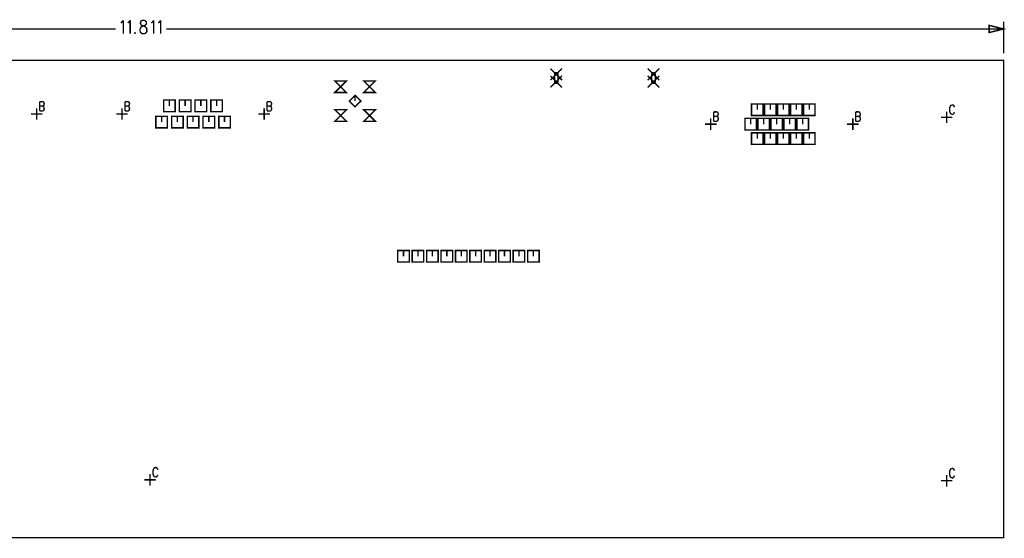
# Model space of a CAD drawing. Extents: x 7.3 to 19.8, y 4.7 to 11.6.
# Tile 14 of 14: x 13 to 19.8, y 8 to 11.6. Entities that reach past the tile are written whole.
import ezdxf

# ---------------------------------------------------------------- set-up
doc = ezdxf.new("R2010")
doc.units = 0
doc.layers.add('DD_PHO', color=6, linetype='CONTINUOUS')

msp = doc.modelspace()

# ---------------------------------------------------------------- linework, layer by layer
at = {"layer": 'DD_PHO'}
for points, const_width in [([(8, 11.525), (13.66243, 11.525)], 0.01), ([(13.69743, 11.56687), (13.70424, 11.57125)], 0.01), ([(13.70424, 11.57125), (13.71447, 11.58437)], 0.01), ([(13.71447, 11.58437), (13.71447, 11.4925)], 0.01), ([(13.74515, 11.56687), (13.75197, 11.57125)], 0.01), ([(13.75197, 11.57125), (13.7622, 11.58437)], 0.01), ([(13.7622, 11.58437), (13.7622, 11.4925)], 0.01), ([(13.83038, 11.52312), (13.83379, 11.53187)], 0.01), ([(13.83038, 11.51), (13.83038, 11.52312)], 0.01), ([(13.84743, 11.58437), (13.8372, 11.58), (13.83379, 11.57125)], 0.01), ([(13.83379, 11.57125), (13.83379, 11.5625)], 0.01), ([(13.83379, 11.5625), (13.8372, 11.55375), (13.84402, 11.54937)], 0.01), ([(13.83379, 11.53187), (13.84061, 11.54062)], 0.01), ([(13.84061, 11.54062), (13.85084, 11.545), (13.86447, 11.54937)], 0.01), ([(13.84402, 11.54937), (13.85765, 11.545)], 0.01), ([(13.86106, 11.58437), (13.84743, 11.58437)], 0.01), ([(13.85765, 11.545), (13.86788, 11.54062)], 0.01), ([(13.87129, 11.58), (13.86106, 11.58437)], 0.01), ([(13.86447, 11.54937), (13.87129, 11.55375)], 0.01), ([(13.86788, 11.54062), (13.8747, 11.53187)], 0.01), ([(13.87129, 11.55375), (13.8747, 11.5625), (13.8747, 11.57125), (13.87129, 11.58)], 0.01), ([(13.87811, 11.52312), (13.87811, 11.51), (13.8747, 11.50125), (13.87129, 11.49687)], 0.01), ([(13.8747, 11.53187), (13.87811, 11.52312)], 0.01), ([(13.90879, 11.56687), (13.91561, 11.57125), (13.92584, 11.58437)], 0.01), ([(13.92584, 11.58437), (13.92584, 11.4925)], 0.01), ([(13.95652, 11.56687), (13.96334, 11.57125), (13.97356, 11.58437)], 0.01), ([(13.97356, 11.58437), (13.97356, 11.4925)], 0.01), ([(19.811, 11.525), (14.0122, 11.525)], 0.01), ([(19.811, 11.525), (19.711, 11.5), (19.711, 11.55), (19.811, 11.525)], 0.01), ([(19.811, 11.355), (19.811, 11.575)], 0.01), ([(13.79629, 11.50125), (13.79288, 11.49687)], 0.01), ([(13.79288, 11.49687), (13.79629, 11.4925)], 0.01), ([(13.7997, 11.49687), (13.79629, 11.50125)], 0.01), ([(13.79629, 11.4925), (13.7997, 11.49687)], 0.01), ([(13.83379, 11.50125), (13.83038, 11.51)], 0.01), ([(13.8372, 11.49687), (13.83379, 11.50125)], 0.01), ([(13.86106, 11.4925), (13.84743, 11.4925), (13.8372, 11.49687)], 0.01), ([(13.87129, 11.49687), (13.86106, 11.4925)], 0.01), ([(8, 8), (19.811, 8), (19.811, 11.307), (8, 11.307), (8, 8)], 0.01), ([(16.67338, 11.17073), (16.75338, 11.25073)], 0.01), ([(16.67338, 11.25073), (16.75338, 11.17073)], 0.01), ([(17.34661, 11.17073), (17.42661, 11.25073)], 0.01), ([(17.34661, 11.25073), (17.42661, 11.17073)], 0.01), ([(19.811, 11.305), (19.81102, 11.305)], 0.001), ([(16.67338, 11.11973), (16.75338, 11.19973)], 0.01), ([(16.67338, 11.19973), (16.75338, 11.11973)], 0.01), ([(16.70138, 11.21073), (16.70138, 11.15973)], 0.01), ([(16.72538, 11.15973), (16.72538, 11.21073)], 0.01), ([(17.34661, 11.11973), (17.42661, 11.19973)], 0.01), ([(17.34661, 11.19973), (17.42661, 11.11973)], 0.01), ([(17.37461, 11.21073), (17.37461, 11.15973)], 0.01), ([(17.39861, 11.15973), (17.39861, 11.21073)], 0.01), ([(15.18, 11.085), (15.26, 11.085), (15.18, 11.165), (15.26, 11.165), (15.18, 11.085)], 0.01), ([(15.38, 11.085), (15.46, 11.085), (15.38, 11.165), (15.46, 11.165), (15.38, 11.085)], 0.01), ([(15.32, 10.985), (15.36, 11.025), (15.32, 11.065), (15.28, 11.025), (15.32, 10.985)], 0.01), ([(15.32, 11.025), (15.32, 11.065)], 0.01), ([(13.115, 10.896), (13.115, 10.976)], 0.01), ([(13.135, 11.02162), (13.135, 10.956)], 0.01), ([(13.135, 11.02162), (13.15545, 11.02162)], 0.01), ([(13.135, 10.99037), (13.15545, 10.99037)], 0.01), ([(13.15545, 11.02162), (13.16227, 11.0185), (13.16454, 11.01537)], 0.01), ([(13.16454, 10.99662), (13.16227, 10.9935), (13.15545, 10.99037)], 0.01), ([(13.15545, 10.99037), (13.16227, 10.98725), (13.16454, 10.98412)], 0.01), ([(13.16454, 11.01537), (13.16681, 11.00912)], 0.01), ([(13.16681, 11.00287), (13.16454, 10.99662)], 0.01), ([(13.16454, 10.98412), (13.16681, 10.97787)], 0.01), ([(13.16681, 11.00912), (13.16681, 11.00287)], 0.01), ([(13.16681, 10.97787), (13.16681, 10.9685)], 0.01), ([(13.706, 10.896), (13.706, 10.976)], 0.01), ([(13.726, 11.02162), (13.726, 10.956)], 0.01), ([(13.726, 11.02162), (13.74645, 11.02162)], 0.01), ([(13.726, 10.99037), (13.74645, 10.99037)], 0.01), ([(13.74645, 11.02162), (13.75327, 11.0185), (13.75554, 11.01537)], 0.01), ([(13.75554, 10.99662), (13.75327, 10.9935), (13.74645, 10.99037)], 0.01), ([(13.74645, 10.99037), (13.75327, 10.98725), (13.75554, 10.98412)], 0.01), ([(13.75554, 11.01537), (13.75781, 11.00912)], 0.01), ([(13.75781, 11.00287), (13.75554, 10.99662)], 0.01), ([(13.75554, 10.98412), (13.75781, 10.97787)], 0.01), ([(13.75781, 11.00912), (13.75781, 11.00287)], 0.01), ([(13.75781, 10.97787), (13.75781, 10.9685)], 0.01), ([(13.994, 10.952), (14.074, 10.952), (14.074, 11.032), (13.994, 11.032), (13.994, 10.952)], 0.01), ([(14.034, 10.992), (14.034, 11.032)], 0.01), ([(14.103, 10.952), (14.183, 10.952), (14.183, 11.032), (14.103, 11.032), (14.103, 10.952)], 0.01), ([(14.143, 10.992), (14.143, 11.032)], 0.01), ([(14.212, 10.952), (14.292, 10.952), (14.292, 11.032), (14.212, 11.032), (14.212, 10.952)], 0.01), ([(14.252, 10.992), (14.252, 11.032)], 0.01), ([(14.321, 10.952), (14.401, 10.952), (14.401, 11.032), (14.321, 11.032), (14.321, 10.952)], 0.01), ([(14.361, 10.992), (14.361, 11.032)], 0.01), ([(14.69, 10.896), (14.69, 10.976)], 0.01), ([(14.71, 11.02162), (14.71, 10.956)], 0.01), ([(14.71, 11.02162), (14.73045, 11.02162)], 0.01), ([(14.71, 10.99037), (14.73045, 10.99037)], 0.01), ([(14.73045, 11.02162), (14.73727, 11.0185), (14.73954, 11.01537)], 0.01), ([(14.73954, 10.99662), (14.73727, 10.9935), (14.73045, 10.99037)], 0.01), ([(14.73045, 10.99037), (14.73727, 10.98725), (14.73954, 10.98412)], 0.01), ([(14.73954, 11.01537), (14.74181, 11.00912)], 0.01), ([(14.74181, 11.00287), (14.73954, 10.99662)], 0.01), ([(14.73954, 10.98412), (14.74181, 10.97787)], 0.01), ([(14.74181, 11.00912), (14.74181, 11.00287)], 0.01), ([(14.74181, 10.97787), (14.74181, 10.9685)], 0.01), ([(18.065, 10.925), (18.145, 10.925), (18.145, 11.005), (18.065, 11.005), (18.065, 10.925)], 0.01), ([(18.105, 10.965), (18.105, 11.005)], 0.01), ([(18.155, 10.925), (18.235, 10.925), (18.235, 11.005), (18.155, 11.005), (18.155, 10.925)], 0.01), ([(18.195, 10.965), (18.195, 11.005)], 0.01), ([(18.245, 10.925), (18.325, 10.925), (18.325, 11.005), (18.245, 11.005), (18.245, 10.925)], 0.01), ([(18.285, 10.965), (18.285, 11.005)], 0.01), ([(18.335, 10.925), (18.415, 10.925), (18.415, 11.005), (18.335, 11.005), (18.335, 10.925)], 0.01), ([(18.375, 10.965), (18.375, 11.005)], 0.01), ([(18.425, 10.925), (18.505, 10.925), (18.505, 11.005), (18.425, 11.005), (18.425, 10.925)], 0.01), ([(18.465, 10.965), (18.465, 11.005)], 0.01), ([(19.44154, 10.98925), (19.43927, 10.983), (19.437, 10.97362)], 0.01), ([(19.437, 10.97362), (19.437, 10.958), (19.43927, 10.94862)], 0.01), ([(19.45063, 10.99862), (19.44609, 10.9955), (19.44154, 10.98925)], 0.01), ([(19.45972, 10.99862), (19.45063, 10.99862)], 0.01), ([(19.46881, 10.98925), (19.46427, 10.9955), (19.45972, 10.99862)], 0.01), ([(19.47109, 10.983), (19.46881, 10.98925)], 0.01), ([(13.075, 10.936), (13.155, 10.936)], 0.01), ([(13.16227, 10.95912), (13.15545, 10.956), (13.135, 10.956)], 0.01), ([(13.16454, 10.96225), (13.16227, 10.95912)], 0.01), ([(13.16681, 10.9685), (13.16454, 10.96225)], 0.01), ([(13.666, 10.936), (13.746, 10.936)], 0.01), ([(13.75327, 10.95912), (13.74645, 10.956), (13.726, 10.956)], 0.01), ([(13.75554, 10.96225), (13.75327, 10.95912)], 0.01), ([(13.75781, 10.9685), (13.75554, 10.96225)], 0.01), ([(13.94, 10.84), (14.02, 10.84), (14.02, 10.92), (13.94, 10.92), (13.94, 10.84)], 0.01), ([(13.98, 10.88), (13.98, 10.92)], 0.01), ([(14.049, 10.84), (14.129, 10.84), (14.129, 10.92), (14.049, 10.92), (14.049, 10.84)], 0.01), ([(14.089, 10.88), (14.089, 10.92)], 0.01), ([(14.158, 10.84), (14.238, 10.84), (14.238, 10.92), (14.158, 10.92), (14.158, 10.84)], 0.01), ([(14.198, 10.88), (14.198, 10.92)], 0.01), ([(14.267, 10.84), (14.347, 10.84), (14.347, 10.92), (14.267, 10.92), (14.267, 10.84)], 0.01), ([(14.307, 10.88), (14.307, 10.92)], 0.01), ([(14.376, 10.84), (14.456, 10.84), (14.456, 10.92), (14.376, 10.92), (14.376, 10.84)], 0.01), ([(14.416, 10.88), (14.416, 10.92)], 0.01), ([(14.65, 10.936), (14.73, 10.936)], 0.01), ([(14.73727, 10.95912), (14.73045, 10.956), (14.71, 10.956)], 0.01), ([(14.73954, 10.96225), (14.73727, 10.95912)], 0.01), ([(14.74181, 10.9685), (14.73954, 10.96225)], 0.01), ([(15.18, 10.885), (15.26, 10.885), (15.18, 10.965), (15.26, 10.965), (15.18, 10.885)], 0.01), ([(15.38, 10.885), (15.46, 10.885), (15.38, 10.965), (15.46, 10.965), (15.38, 10.885)], 0.01), ([(17.783, 10.825), (17.783, 10.905)], 0.01), ([(17.803, 10.95062), (17.803, 10.885)], 0.01), ([(17.803, 10.95062), (17.82345, 10.95062)], 0.01), ([(17.803, 10.91937), (17.82345, 10.91937)], 0.01), ([(17.82345, 10.95062), (17.83027, 10.9475), (17.83254, 10.94437)], 0.01), ([(17.83254, 10.92562), (17.83027, 10.9225), (17.82345, 10.91937)], 0.01), ([(17.82345, 10.91937), (17.83027, 10.91625), (17.83254, 10.91312)], 0.01), ([(17.83254, 10.94437), (17.83481, 10.93812)], 0.01), ([(17.83481, 10.93187), (17.83254, 10.92562)], 0.01), ([(17.83254, 10.91312), (17.83481, 10.90687)], 0.01), ([(17.83481, 10.93812), (17.83481, 10.93187)], 0.01), ([(17.83481, 10.90687), (17.83481, 10.8975)], 0.01), ([(18.02, 10.825), (18.1, 10.825), (18.1, 10.905), (18.02, 10.905), (18.02, 10.825)], 0.01), ([(18.06, 10.865), (18.06, 10.905)], 0.01), ([(18.11, 10.825), (18.19, 10.825), (18.19, 10.905), (18.11, 10.905), (18.11, 10.825)], 0.01), ([(18.15, 10.865), (18.15, 10.905)], 0.01), ([(18.2, 10.825), (18.28, 10.825), (18.28, 10.905), (18.2, 10.905), (18.2, 10.825)], 0.01), ([(18.24, 10.865), (18.24, 10.905)], 0.01), ([(18.29, 10.825), (18.37, 10.825), (18.37, 10.905), (18.29, 10.905), (18.29, 10.825)], 0.01), ([(18.33, 10.865), (18.33, 10.905)], 0.01), ([(18.38, 10.825), (18.46, 10.825), (18.46, 10.905), (18.38, 10.905), (18.38, 10.825)], 0.01), ([(18.42, 10.865), (18.42, 10.905)], 0.01), ([(18.767, 10.825), (18.767, 10.905)], 0.01), ([(18.787, 10.95062), (18.787, 10.885)], 0.01), ([(18.787, 10.95062), (18.80745, 10.95062)], 0.01), ([(18.787, 10.91937), (18.80745, 10.91937)], 0.01), ([(18.80745, 10.95062), (18.81427, 10.9475), (18.81654, 10.94437)], 0.01), ([(18.81654, 10.92562), (18.81427, 10.9225), (18.80745, 10.91937)], 0.01), ([(18.80745, 10.91937), (18.81427, 10.91625), (18.81654, 10.91312)], 0.01), ([(18.81654, 10.94437), (18.81881, 10.93812)], 0.01), ([(18.81881, 10.93187), (18.81654, 10.92562)], 0.01), ([(18.81654, 10.91312), (18.81881, 10.90687)], 0.01), ([(18.81881, 10.93812), (18.81881, 10.93187)], 0.01), ([(18.81881, 10.90687), (18.81881, 10.8975)], 0.01), ([(19.377, 10.913), (19.457, 10.913)], 0.01), ([(19.417, 10.873), (19.417, 10.953)], 0.01), ([(19.43927, 10.94862), (19.44154, 10.94237)], 0.01), ([(19.44154, 10.94237), (19.44609, 10.93612)], 0.01), ([(19.44609, 10.93612), (19.45063, 10.933)], 0.01), ([(19.45063, 10.933), (19.45972, 10.933)], 0.01), ([(19.45972, 10.933), (19.46427, 10.93612)], 0.01), ([(19.46427, 10.93612), (19.46881, 10.94237)], 0.01), ([(19.46881, 10.94237), (19.47109, 10.94862)], 0.01), ([(17.743, 10.865), (17.823, 10.865)], 0.01), ([(17.83027, 10.88812), (17.82345, 10.885), (17.803, 10.885)], 0.01), ([(17.83254, 10.89125), (17.83027, 10.88812)], 0.01), ([(17.83481, 10.8975), (17.83254, 10.89125)], 0.01), ([(18.727, 10.865), (18.807, 10.865)], 0.01), ([(18.81427, 10.88812), (18.80745, 10.885), (18.787, 10.885)], 0.01), ([(18.81654, 10.89125), (18.81427, 10.88812)], 0.01), ([(18.81881, 10.8975), (18.81654, 10.89125)], 0.01), ([(18.065, 10.725), (18.145, 10.725), (18.145, 10.805), (18.065, 10.805), (18.065, 10.725)], 0.01), ([(18.105, 10.765), (18.105, 10.805)], 0.01), ([(18.155, 10.725), (18.235, 10.725), (18.235, 10.805), (18.155, 10.805), (18.155, 10.725)], 0.01), ([(18.195, 10.765), (18.195, 10.805)], 0.01), ([(18.245, 10.725), (18.325, 10.725), (18.325, 10.805), (18.245, 10.805), (18.245, 10.725)], 0.01), ([(18.285, 10.765), (18.285, 10.805)], 0.01), ([(18.335, 10.725), (18.415, 10.725), (18.415, 10.805), (18.335, 10.805), (18.335, 10.725)], 0.01), ([(18.375, 10.765), (18.375, 10.805)], 0.01), ([(18.425, 10.725), (18.505, 10.725), (18.505, 10.805), (18.425, 10.805), (18.425, 10.725)], 0.01), ([(18.465, 10.765), (18.465, 10.805)], 0.01), ([(15.615, 9.91), (15.695, 9.91), (15.695, 9.99), (15.615, 9.99), (15.615, 9.91)], 0.01), ([(15.655, 9.95), (15.655, 9.99)], 0.01), ([(15.715, 9.91), (15.795, 9.91), (15.795, 9.99), (15.715, 9.99), (15.715, 9.91)], 0.01), ([(15.755, 9.95), (15.755, 9.99)], 0.01), ([(15.815, 9.91), (15.895, 9.91), (15.895, 9.99), (15.815, 9.99), (15.815, 9.91)], 0.01), ([(15.855, 9.95), (15.855, 9.99)], 0.01), ([(15.915, 9.91), (15.995, 9.91), (15.995, 9.99), (15.915, 9.99), (15.915, 9.91)], 0.01), ([(15.955, 9.95), (15.955, 9.99)], 0.01), ([(16.015, 9.91), (16.095, 9.91), (16.095, 9.99), (16.015, 9.99), (16.015, 9.91)], 0.01), ([(16.055, 9.95), (16.055, 9.99)], 0.01), ([(16.115, 9.91), (16.195, 9.91), (16.195, 9.99), (16.115, 9.99), (16.115, 9.91)], 0.01), ([(16.155, 9.95), (16.155, 9.99)], 0.01), ([(16.215, 9.91), (16.295, 9.91), (16.295, 9.99), (16.215, 9.99), (16.215, 9.91)], 0.01), ([(16.255, 9.95), (16.255, 9.99)], 0.01), ([(16.315, 9.91), (16.395, 9.91), (16.395, 9.99), (16.315, 9.99), (16.315, 9.91)], 0.01), ([(16.355, 9.95), (16.355, 9.99)], 0.01), ([(16.415, 9.91), (16.495, 9.91), (16.495, 9.99), (16.415, 9.99), (16.415, 9.91)], 0.01), ([(16.455, 9.95), (16.455, 9.99)], 0.01), ([(16.515, 9.91), (16.595, 9.91), (16.595, 9.99), (16.515, 9.99), (16.515, 9.91)], 0.01), ([(16.555, 9.95), (16.555, 9.99)], 0.01), ([(13.92454, 8.47625), (13.92227, 8.47), (13.92, 8.46062)], 0.01), ([(13.92, 8.46062), (13.92, 8.445), (13.92227, 8.43562)], 0.01), ([(13.93363, 8.48562), (13.92909, 8.4825), (13.92454, 8.47625)], 0.01), ([(13.94272, 8.48562), (13.93363, 8.48562)], 0.01), ([(13.95181, 8.47625), (13.94727, 8.4825), (13.94272, 8.48562)], 0.01), ([(13.95409, 8.47), (13.95181, 8.47625)], 0.01), ([(19.44154, 8.47025), (19.43927, 8.464), (19.437, 8.45462)], 0.01), ([(19.437, 8.45462), (19.437, 8.439), (19.43927, 8.42962)], 0.01), ([(19.45063, 8.47962), (19.44609, 8.4765), (19.44154, 8.47025)], 0.01), ([(19.45972, 8.47962), (19.45063, 8.47962)], 0.01), ([(19.46881, 8.47025), (19.46427, 8.4765), (19.45972, 8.47962)], 0.01), ([(19.47109, 8.464), (19.46881, 8.47025)], 0.01), ([(13.86, 8.4), (13.94, 8.4)], 0.01), ([(13.9, 8.36), (13.9, 8.44)], 0.01), ([(13.92227, 8.43562), (13.92454, 8.42937)], 0.01), ([(13.92454, 8.42937), (13.92909, 8.42312)], 0.01), ([(13.92909, 8.42312), (13.93363, 8.42)], 0.01), ([(13.93363, 8.42), (13.94272, 8.42)], 0.01), ([(13.94272, 8.42), (13.94727, 8.42312)], 0.01), ([(13.94727, 8.42312), (13.95181, 8.42937)], 0.01), ([(13.95181, 8.42937), (13.95409, 8.43562)], 0.01), ([(19.377, 8.394), (19.457, 8.394)], 0.01), ([(19.417, 8.354), (19.417, 8.434)], 0.01), ([(19.43927, 8.42962), (19.44154, 8.42337)], 0.01), ([(19.44154, 8.42337), (19.44609, 8.41712)], 0.01), ([(19.44609, 8.41712), (19.45063, 8.414)], 0.01), ([(19.45063, 8.414), (19.45972, 8.414)], 0.01), ([(19.45972, 8.414), (19.46427, 8.41712)], 0.01), ([(19.46427, 8.41712), (19.46881, 8.42337)], 0.01), ([(19.46881, 8.42337), (19.47109, 8.42962)], 0.01)]:
    msp.add_lwpolyline(points, dxfattribs=dict(at, const_width=const_width))
at = {"layer": 'DD_PHO', "const_width": 0.01}
for points in [[(16.72538, 11.21073, 1), (16.70138, 11.21073)], [(17.39861, 11.21073, 1), (17.37461, 11.21073)], [(16.70138, 11.15973, 1), (16.72538, 11.15973)], [(17.37461, 11.15973, 1), (17.39861, 11.15973)]]:
    msp.add_lwpolyline(points, format="xyb", dxfattribs=at)

doc.saveas('drawing.dxf')
